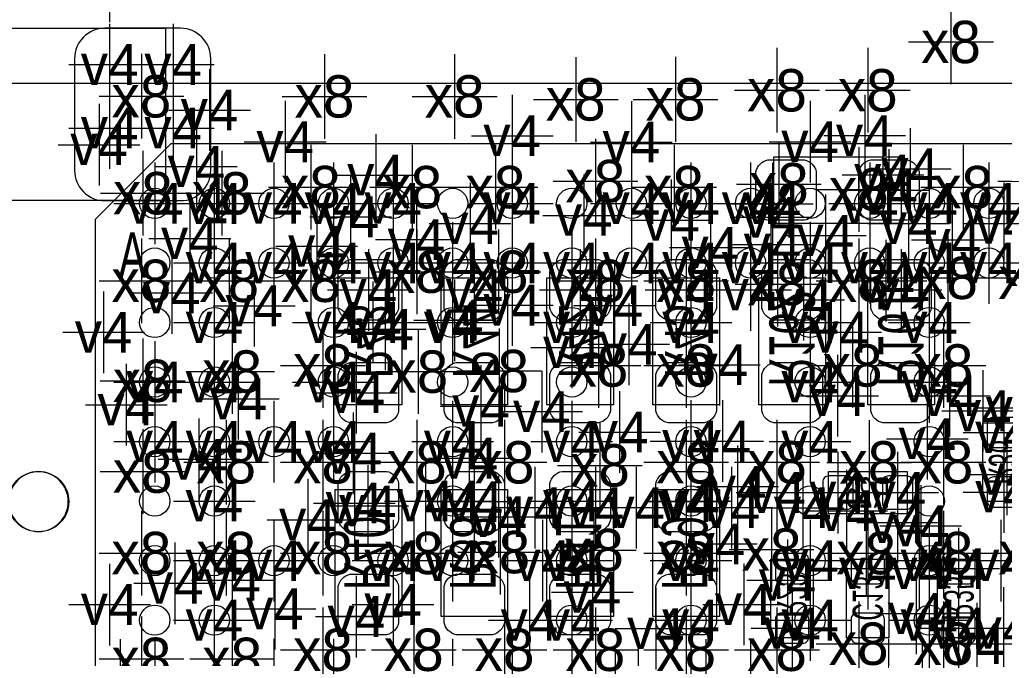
# Model space of a CAD drawing. Extents: x -36 to 384, y -28 to 269.
# Tile 10 of 52: x 11.18 to 19.45, y 21.09 to 26.45. Entities that reach past the tile are written whole.
import ezdxf
from ezdxf.enums import TextEntityAlignment as Align

# ---------------------------------------------------------------- set-up
doc = ezdxf.new("R2010")
doc.units = 0
for name, color, linetype in [('MA_NCLEGEND-1-2', 7, 'CONTINUOUS'), ('MA_NCLEGEND-14-15', 7, 'CONTINUOUS'), ('MA_NCLEGEND-15-16', 7, 'CONTINUOUS'), ('MA_NCLEGEND-2-3', 7, 'CONTINUOUS'), ('MA_NCLEGEND-3-14', 7, 'CONTINUOUS'), ('PG_ASSEMBLY_BOTTOM', 7, 'CONTINUOUS'), ('PG_ASSEMBLY_TOP', 7, 'CONTINUOUS'), ('PIN_BOTTOM', 7, 'CONTINUOUS'), ('PIN_TOP', 7, 'CONTINUOUS'), ('RD_ASSEMBLY_BOTTOM', 7, 'CONTINUOUS')]:
    doc.layers.add(name, color=color, linetype=linetype)

# ---------------------------------------------------------------- blocks, each defined once
blk = doc.blocks.new('FIGURE_CROSS')
for points in [[(0, 0.5), (0, -0.5)], [(-0.5, 0), (0.5, 0)]]:
    blk.add_lwpolyline(points)

msp = doc.modelspace()

# ---------------------------------------------------------------- linework, layer by layer
at = {"layer": 'PG_ASSEMBLY_BOTTOM'}
for points in [[(10.2235, 26.378687), (12.4079, 26.378687), (12.4079, 24.930887), (10.2235, 24.930887)], [(18.5801, 24.740387), (17.5133, 24.740387), (17.5133, 25.299187), (18.5801, 25.299187)], [(13.8303, 23.216387), (13.8303, 24.283187), (14.3891, 24.283187), (14.3891, 23.216387)], [(14.7193, 23.216387), (14.7193, 24.283187), (15.2781, 24.283187), (15.2781, 23.216387)], [(15.6083, 23.216387), (15.6083, 24.283187), (16.1671, 24.283187), (16.1671, 23.216387)], [(16.4973, 23.216387), (16.4973, 24.283187), (17.0561, 24.283187), (17.0561, 23.216387)], [(17.3863, 23.216387), (17.3863, 24.283187), (17.9451, 24.283187), (17.9451, 23.216387)], [(18.3007, 23.216387), (18.3007, 24.283187), (18.8595, 24.283187), (18.8595, 23.216387)], [(14.3891, 22.505187), (14.3891, 21.438387), (13.8303, 21.438387), (13.8303, 22.505187)], [(15.2781, 22.505187), (15.2781, 21.438387), (14.7193, 21.438387), (14.7193, 22.505187)], [(16.1671, 22.505187), (16.1671, 21.438387), (15.6083, 21.438387), (15.6083, 22.505187)], [(17.0561, 22.505187), (17.0561, 21.438387), (16.4973, 21.438387), (16.4973, 22.505187)]]:
    msp.add_lwpolyline(points, close=True, dxfattribs=at)
for points in [[(19.2659, 22.403587), (19.2659, 23.063987), (19.6215, 23.063987), (19.6215, 22.403587), (19.2659, 22.403587)], [(18.6309, 22.301987), (17.9705, 22.301987), (17.9705, 22.657587), (18.6309, 22.657587), (18.6309, 22.301987)], [(17.8435, 21.920987), (17.8435, 21.260587), (17.4879, 21.260587), (17.4879, 21.920987), (17.8435, 21.920987)], [(18.1229, 21.260587), (18.1229, 21.920987), (18.4785, 21.920987), (18.4785, 21.260587), (18.1229, 21.260587)], [(18.8849, 21.260587), (18.8849, 21.920987), (19.2405, 21.920987), (19.2405, 21.260587), (18.8849, 21.260587)]]:
    msp.add_lwpolyline(points, dxfattribs=at)
at = {"layer": 'PG_ASSEMBLY_TOP'}
msp.add_lwpolyline([(3.069692, 42.917796), (3.069692, 25.917779), (20.069708, 25.917779), (20.069708, 42.917796)], close=True, dxfattribs=at)
msp.add_lwpolyline([(11.816588, 10.407701), (26.816812, 10.407701), (26.816812, 25.407899), (12.451588, 25.407899), (11.816588, 24.772899), (11.816588, 10.407701)], dxfattribs=at)
msp.add_lwpolyline([(11.591011, 22.403587, 1), (11.091189, 22.403537, 1), (11.591011, 22.403587)], format="xyb", dxfattribs=at)
at = {"layer": 'PIN_BOTTOM'}
for points in [[(11.643411, 26.124687), (11.643411, 25.184887, 0.414214), (11.897411, 24.930887), (12.532411, 24.930887, 0.414214), (12.786411, 25.184887), (12.786411, 26.124687, 0.414214), (12.532411, 26.378687), (11.897411, 26.378687, 0.414214)], [(17.7673, 24.765787), (17.4625, 24.765787, -0.294587), (17.3609, 24.867387), (17.3609, 25.172187, -0.294587), (17.4625, 25.273787), (17.7673, 25.273787, -0.294587), (17.8689, 25.172187), (17.8689, 24.867387, -0.294587)], [(18.6309, 24.765787), (18.3261, 24.765787, -0.294587), (18.2245, 24.867387), (18.2245, 25.172187, -0.294587), (18.3261, 25.273787), (18.6309, 25.273787, -0.294587), (18.7325, 25.172187), (18.7325, 24.867387, -0.294587)], [(13.8557, 24.029187), (13.8557, 24.333987, -0.294587), (13.9573, 24.435587), (14.2621, 24.435587, -0.294587), (14.3637, 24.333987), (14.3637, 24.029187, -0.294587), (14.2621, 23.927587), (13.9573, 23.927587, -0.294587)], [(14.7447, 24.029187), (14.7447, 24.333987, -0.294587), (14.8463, 24.435587), (15.1511, 24.435587, -0.294587), (15.2527, 24.333987), (15.2527, 24.029187, -0.294587), (15.1511, 23.927587), (14.8463, 23.927587, -0.294587)], [(15.6337, 24.029187), (15.6337, 24.333987, -0.294587), (15.7353, 24.435587), (16.0401, 24.435587, -0.294587), (16.1417, 24.333987), (16.1417, 24.029187, -0.294587), (16.0401, 23.927587), (15.7353, 23.927587, -0.294587)], [(16.5227, 24.029187), (16.5227, 24.333987, -0.294587), (16.6243, 24.435587), (16.9291, 24.435587, -0.294587), (17.0307, 24.333987), (17.0307, 24.029187, -0.294587), (16.9291, 23.927587), (16.6243, 23.927587, -0.294587)], [(17.4117, 24.029187), (17.4117, 24.333987, -0.294587), (17.5133, 24.435587), (17.8181, 24.435587, -0.294587), (17.9197, 24.333987), (17.9197, 24.029187, -0.294587), (17.8181, 23.927587), (17.5133, 23.927587, -0.294587)], [(18.3261, 24.029187), (18.3261, 24.333987, -0.294587), (18.4277, 24.435587), (18.7325, 24.435587, -0.294587), (18.8341, 24.333987), (18.8341, 24.029187, -0.294587), (18.7325, 23.927587), (18.4277, 23.927587, -0.294587)], [(13.8557, 23.165587), (13.8557, 23.470387, -0.294587), (13.9573, 23.571987), (14.2621, 23.571987, -0.294587), (14.3637, 23.470387), (14.3637, 23.165587, -0.294587), (14.2621, 23.063987), (13.9573, 23.063987, -0.294587)], [(14.7447, 23.165587), (14.7447, 23.470387, -0.294587), (14.8463, 23.571987), (15.1511, 23.571987, -0.294587), (15.2527, 23.470387), (15.2527, 23.165587, -0.294587), (15.1511, 23.063987), (14.8463, 23.063987, -0.294587)], [(15.6337, 23.165587), (15.6337, 23.470387, -0.294587), (15.7353, 23.571987), (16.0401, 23.571987, -0.294587), (16.1417, 23.470387), (16.1417, 23.165587, -0.294587), (16.0401, 23.063987), (15.7353, 23.063987, -0.294587)], [(16.5227, 23.165587), (16.5227, 23.470387, -0.294587), (16.6243, 23.571987), (16.9291, 23.571987, -0.294587), (17.0307, 23.470387), (17.0307, 23.165587, -0.294587), (16.9291, 23.063987), (16.6243, 23.063987, -0.294587)], [(17.4117, 23.165587), (17.4117, 23.470387, -0.294587), (17.5133, 23.571987), (17.8181, 23.571987, -0.294587), (17.9197, 23.470387), (17.9197, 23.165587, -0.294587), (17.8181, 23.063987), (17.5133, 23.063987, -0.294587)], [(18.3261, 23.165587), (18.3261, 23.470387, -0.294587), (18.4277, 23.571987), (18.7325, 23.571987, -0.294587), (18.8341, 23.470387), (18.8341, 23.165587, -0.294587), (18.7325, 23.063987), (18.4277, 23.063987, -0.294587)], [(19.5326, 22.856698, 0.414214), (19.5834, 22.907498), (19.5834, 23.059898, 0.414214), (19.5326, 23.110698), (19.3548, 23.110698, 0.414214), (19.304, 23.059898), (19.304, 22.907498, 0.414214), (19.3548, 22.856698)], [(14.3637, 22.555987), (14.3637, 22.251187, -0.294587), (14.2621, 22.149587), (13.9573, 22.149587, -0.294587), (13.8557, 22.251187), (13.8557, 22.555987, -0.294587), (13.9573, 22.657587), (14.2621, 22.657587, -0.294587)], [(15.2527, 22.555987), (15.2527, 22.251187, -0.294587), (15.1511, 22.149587), (14.8463, 22.149587, -0.294587), (14.7447, 22.251187), (14.7447, 22.555987, -0.294587), (14.8463, 22.657587), (15.1511, 22.657587, -0.294587)], [(16.1417, 22.555987), (16.1417, 22.251187, -0.294587), (16.0401, 22.149587), (15.7353, 22.149587, -0.294587), (15.6337, 22.251187), (15.6337, 22.555987, -0.294587), (15.7353, 22.657587), (16.0401, 22.657587, -0.294587)], [(17.0307, 22.555987), (17.0307, 22.251187, -0.294587), (16.9291, 22.149587), (16.6243, 22.149587, -0.294587), (16.5227, 22.251187), (16.5227, 22.555987, -0.294587), (16.6243, 22.657587), (16.9291, 22.657587, -0.294587)], [(18.177789, 22.568687, 0.414214), (18.126989, 22.619487), (17.974589, 22.619487, 0.414214), (17.923789, 22.568687), (17.923789, 22.390887, 0.414214), (17.974589, 22.340087), (18.126989, 22.340087, 0.414214), (18.177789, 22.390887)], [(18.677611, 22.568687, 0.414214), (18.626811, 22.619487), (18.474411, 22.619487, 0.414214), (18.423611, 22.568687), (18.423611, 22.390887, 0.414214), (18.474411, 22.340087), (18.626811, 22.340087, 0.414214), (18.677611, 22.390887)], [(19.5326, 22.356877, 0.414214), (19.5834, 22.407677), (19.5834, 22.560077, 0.414214), (19.5326, 22.610877), (19.3548, 22.610877, 0.414214), (19.304, 22.560077), (19.304, 22.407677, 0.414214), (19.3548, 22.356877)], [(17.5768, 21.967698, 0.414214), (17.526, 21.916898), (17.526, 21.764498, 0.414214), (17.5768, 21.713698), (17.7546, 21.713698, 0.414214), (17.8054, 21.764498), (17.8054, 21.916898, 0.414214), (17.7546, 21.967698)], [(18.3896, 21.713698, 0.414214), (18.4404, 21.764498), (18.4404, 21.916898, 0.414214), (18.3896, 21.967698), (18.2118, 21.967698, 0.414214), (18.161, 21.916898), (18.161, 21.764498, 0.414214), (18.2118, 21.713698)], [(19.1516, 21.713698, 0.414214), (19.2024, 21.764498), (19.2024, 21.916898, 0.414214), (19.1516, 21.967698), (18.9738, 21.967698, 0.414214), (18.923, 21.916898), (18.923, 21.764498, 0.414214), (18.9738, 21.713698)], [(14.3637, 21.692387), (14.3637, 21.387587, -0.294587), (14.2621, 21.285987), (13.9573, 21.285987, -0.294587), (13.8557, 21.387587), (13.8557, 21.692387, -0.294587), (13.9573, 21.793987), (14.2621, 21.793987, -0.294587)], [(15.2527, 21.692387), (15.2527, 21.387587, -0.294587), (15.1511, 21.285987), (14.8463, 21.285987, -0.294587), (14.7447, 21.387587), (14.7447, 21.692387, -0.294587), (14.8463, 21.793987), (15.1511, 21.793987, -0.294587)], [(16.1417, 21.692387), (16.1417, 21.387587, -0.294587), (16.0401, 21.285987), (15.7353, 21.285987, -0.294587), (15.6337, 21.387587), (15.6337, 21.692387, -0.294587), (15.7353, 21.793987), (16.0401, 21.793987, -0.294587)], [(17.0307, 21.692387), (17.0307, 21.387587, -0.294587), (16.9291, 21.285987), (16.6243, 21.285987, -0.294587), (16.5227, 21.387587), (16.5227, 21.692387, -0.294587), (16.6243, 21.793987), (16.9291, 21.793987, -0.294587)], [(17.5768, 21.467877, 0.414214), (17.526, 21.417077), (17.526, 21.264677, 0.414214), (17.5768, 21.213877), (17.7546, 21.213877, 0.414214), (17.8054, 21.264677), (17.8054, 21.417077, 0.414214), (17.7546, 21.467877)], [(18.3896, 21.213877, 0.414214), (18.4404, 21.264677), (18.4404, 21.417077, 0.414214), (18.3896, 21.467877), (18.2118, 21.467877, 0.414214), (18.161, 21.417077), (18.161, 21.264677, 0.414214), (18.2118, 21.213877)], [(19.1516, 21.213877, 0.414214), (19.2024, 21.264677), (19.2024, 21.417077, 0.414214), (19.1516, 21.467877), (18.9738, 21.467877, 0.414214), (18.923, 21.417077), (18.923, 21.264677, 0.414214), (18.9738, 21.213877)]]:
    msp.add_lwpolyline(points, format="xyb", close=True, dxfattribs=at)
at = {"layer": 'PIN_TOP'}
for centre, radius in [((12.316689, 24.907799), 0.127), ((12.816611, 24.907799), 0.127), ((13.316712, 24.907799), 0.127), ((13.816609, 24.907799), 0.127), ((14.31671, 24.907799), 0.127), ((14.816607, 24.907799), 0.127), ((15.316708, 24.907799), 0.127), ((15.816605, 24.907799), 0.127), ((16.316706, 24.907799), 0.127), ((16.816603, 24.907799), 0.127), ((17.316704, 24.907799), 0.127), ((17.816601, 24.907799), 0.127), ((18.316702, 24.907799), 0.127), ((18.816599, 24.907799), 0.127), ((19.3167, 24.907799), 0.127), ((12.316689, 24.407876), 0.127), ((12.816611, 24.407876), 0.127), ((13.316712, 24.407876), 0.127), ((13.816609, 24.407876), 0.127), ((14.31671, 24.407876), 0.127), ((14.816607, 24.407876), 0.127), ((15.316708, 24.407876), 0.127), ((15.816605, 24.407876), 0.127), ((16.316706, 24.407876), 0.127), ((16.816603, 24.407876), 0.127), ((17.316704, 24.407876), 0.127), ((17.816601, 24.407876), 0.127), ((18.316702, 24.407876), 0.127), ((18.816599, 24.407876), 0.127), ((19.3167, 24.407876), 0.127), ((12.316689, 23.907775), 0.127), ((12.816611, 23.907775), 0.127), ((13.816609, 23.907775), 0.127), ((14.816607, 23.907775), 0.127), ((15.816605, 23.907775), 0.127), ((16.816603, 23.907775), 0.127), ((17.816601, 23.907775), 0.127), ((18.816599, 23.907775), 0.127), ((12.316689, 23.407878), 0.127), ((12.816611, 23.407878), 0.127), ((13.816609, 23.407878), 0.127), ((14.816607, 23.407878), 0.127), ((15.816605, 23.407878), 0.127), ((16.816603, 23.407878), 0.127), ((17.816601, 23.407878), 0.127), ((18.816599, 23.407878), 0.127), ((12.316689, 22.907777), 0.127), ((12.816611, 22.907777), 0.127), ((13.316712, 22.907777), 0.127), ((13.816609, 22.907777), 0.127), ((14.816607, 22.907777), 0.127), ((15.816605, 22.907777), 0.127), ((16.816603, 22.907777), 0.127), ((17.816601, 22.907777), 0.127), ((18.816599, 22.907777), 0.127), ((11.3411, 22.403587), 0.254), ((12.316689, 22.40788), 0.127), ((12.816611, 22.40788), 0.127), ((14.816607, 22.40788), 0.127), ((15.816605, 22.40788), 0.127), ((16.816603, 22.40788), 0.127), ((17.816601, 22.40788), 0.127), ((18.816599, 22.40788), 0.127), ((12.316689, 21.907779), 0.127), ((12.816611, 21.907779), 0.127), ((13.316712, 21.907779), 0.127), ((13.816609, 21.907779), 0.127), ((14.31671, 21.907779), 0.127), ((14.816607, 21.907779), 0.127), ((15.816605, 21.907779), 0.127), ((16.816603, 21.907779), 0.127), ((17.816601, 21.907779), 0.127), ((18.816599, 21.907779), 0.127), ((12.316689, 21.407882), 0.127), ((12.816611, 21.407882), 0.127), ((15.816605, 21.407882), 0.127), ((16.816603, 21.407882), 0.127), ((17.816601, 21.407882), 0.127), ((18.816599, 21.407882), 0.127)]:
    msp.add_circle(centre, radius, dxfattribs=at)

# ---------------------------------------------------------------- block references
at = {"layer": 'MA_NCLEGEND-1-2', "xscale": 0.6858, "yscale": 0.6858}
for p in [(11.938, 26.7716), (11.8491, 25.400787), (17.816601, 25.426187), (12.316689, 24.907799), (12.816611, 24.907697), (13.316712, 24.907799), (13.816609, 24.907697), (14.31671, 24.907799), (15.316708, 24.907799), (16.316706, 24.907697), (16.816603, 24.907697), (17.316704, 24.907697), (18.316702, 24.907697), (18.816599, 24.907799), (19.3167, 24.907697), (12.816611, 24.407901), (13.316712, 24.407901), (13.816609, 24.407876), (14.31671, 24.407901), (14.816607, 24.407901), (15.316708, 24.407901), (15.816605, 24.407901), (16.316706, 24.407901), (16.816603, 24.407901), (17.316704, 24.407901), (17.818608, 24.409908), (18.316702, 24.407901), (18.816599, 24.407876), (19.3167, 24.407901), (12.816611, 23.907699), (13.816609, 23.907699), (14.816607, 23.907699), (15.816605, 23.907699), (16.816603, 23.907699), (17.816601, 23.907699), (18.816599, 23.907699), (17.055795, 23.553191), (12.316689, 23.407903), (12.816611, 23.407903), (13.816609, 23.407903), (17.816601, 23.407903), (18.816599, 23.407903), (15.05458, 23.20544), (16.2179, 22.987787), (12.316689, 22.907803), (12.816611, 22.907803), (13.316712, 22.907803), (13.816609, 22.907803), (14.816607, 22.907803), (15.816605, 22.907803), (16.816603, 22.911587), (17.816601, 22.907803), (18.800597, 22.931399), (12.816611, 22.407905), (14.816607, 22.407905), (15.816605, 22.407905), (16.816603, 22.407905), (18.1229, 22.327387), (12.816611, 21.907805), (13.316712, 21.907805), (14.31671, 21.907805), (14.816607, 21.907805), (15.816605, 21.907805), (16.816603, 21.907805), (17.816601, 21.907805), (18.816599, 21.907805), (12.816611, 21.407907), (15.816605, 21.407907), (16.816603, 21.407907), (17.816601, 21.407907), (18.816599, 21.407907), (12.316689, 20.907807), (12.816611, 20.907807), (13.316712, 20.907807), (13.816609, 20.907807), (14.816607, 20.907807), (15.316708, 20.907807), (15.816605, 20.907807), (16.816603, 20.907807), (17.316704, 20.907807), (18.816599, 20.907807)]:
    msp.add_blockref('FIGURE_CROSS', p, dxfattribs=at)
at = {"layer": 'MA_NCLEGEND-14-15', "xscale": 0.6858, "yscale": 0.6858}
for p in [(11.938, 26.073887), (12.4714, 26.073887), (11.938, 25.540487), (12.4714, 25.540487), (18.656351, 25.197638), (17.9451, 24.638787), (17.5006, 24.562587), (14.8336, 23.9268), (14.2494, 23.8506), (18.0721, 23.825987), (16.2941, 23.724387), (19.2659, 23.165587), (17.5387, 22.479787), (13.992098, 22.391395), (16.3576, 22.352787), (17.1577, 22.352787), (15.2019, 22.276587), (18.550611, 22.228277), (18.7325, 21.840698), (15.9893, 21.641587), (17.2593, 21.539987), (14.0081, 21.438387), (18.7071, 21.463787), (19.439611, 21.340801), (16.9418, 20.9042), (18.7579, 20.904987), (16.1798, 20.828)]:
    msp.add_blockref('FIGURE_CROSS', p, dxfattribs=at)
at = {"layer": 'MA_NCLEGEND-15-16', "xscale": 0.6858, "yscale": 0.6858}
for p in [(11.938, 26.073887), (12.4714, 26.073887), (11.938, 25.540487), (12.4714, 25.540487), (18.4785, 25.019787), (17.5006, 24.905487), (14.1097, 24.181587), (14.9987, 24.181587), (15.8877, 24.181587), (16.7767, 24.181587), (18.5801, 24.181587), (17.762703, 24.097996), (16.2941, 23.724387), (19.4437, 22.983698), (17.5387, 22.479787), (18.050789, 22.479787), (18.550611, 22.479787), (19.4437, 22.483801), (13.992098, 22.391395), (14.9987, 22.403587), (16.7767, 22.403587), (16.0147, 22.352787), (18.3007, 21.840698), (19.0627, 21.840698), (15.9893, 21.641587), (17.2593, 21.539987), (14.0081, 21.438387), (17.6657, 21.340801), (19.0627, 21.340801)]:
    msp.add_blockref('FIGURE_CROSS', p, dxfattribs=at)
at = {"layer": 'MA_NCLEGEND-2-3', "xscale": 0.6858, "yscale": 0.6858}
for p in [(11.938, 26.7716), (12.7762, 25.6921), (15.316708, 25.4762), (18.2753, 25.476987), (11.8491, 25.400787), (13.4112, 25.4254), (16.316706, 25.423393), (17.816601, 25.426187), (12.665761, 25.217907), (14.1732, 25.146), (18.4277, 25.146787), (13.959789, 24.794489), (15.917316, 24.807291), (17.4879, 24.791187), (14.963013, 24.738533), (16.6497, 24.765787), (18.6436, 24.7396), (19.4437, 24.740387), (12.6111, 24.613387), (13.67663, 24.547855), (14.512392, 24.603583), (16.9799, 24.537187), (19.010249, 24.601526), (18.4531, 24.257787), (12.4587, 24.156187), (17.316704, 24.181587), (13.151231, 24.047856), (15.316683, 24.0538), (16.175253, 24.049253), (14.1478, 23.907699), (14.816607, 23.907699), (11.8872, 23.8252), (15.816605, 23.6982), (17.055795, 23.553191), (14.0081, 23.317987), (18.0467, 23.292587), (18.9865, 23.292587), (12.0777, 23.216387), (13.0175, 23.267187), (15.05458, 23.20544), (15.564891, 23.159517), (19.5326, 23.1902), (16.2179, 22.987787), (12.316689, 22.907803), (17.0815, 22.911587), (18.800597, 22.931399), (13.9827, 22.809987), (12.6873, 22.759187), (14.956511, 22.767798), (19.4691, 22.632187), (17.2085, 22.530587), (14.588007, 22.407905), (14.10462, 22.36724), (15.5067, 22.352787), (17.7546, 22.352), (18.1229, 22.327387), (13.6017, 22.251187), (18.7452, 22.1996), (17.0307, 22.047987), (15.569692, 21.907805), (19.4183, 21.907805), (12.9667, 21.743187), (17.6276, 21.7424), (12.4841, 21.717787), (11.938, 21.5392), (13.32484, 21.50364), (14.31671, 21.539987), (15.461005, 21.407907), (16.5227, 21.336787), (19.2151, 21.209787), (12.0269, 20.904987), (12.816611, 20.907807), (15.316708, 20.907807), (15.816605, 20.907807), (16.373094, 20.907807), (17.316704, 20.907807), (18.475503, 20.907807)]:
    msp.add_blockref('FIGURE_CROSS', p, dxfattribs=at)
at = {"layer": 'MA_NCLEGEND-3-14', "xscale": 0.7112, "yscale": 0.7112}
for p in [(18.9992, 26.2636), (17.5387, 25.857987), (18.3007, 25.857987), (12.2047, 25.807187), (13.741375, 25.8064), (14.8336, 25.8064), (15.8496, 25.781), (16.6878, 25.781787), (19.7485, 25.095987), (13.6271, 25.045187), (14.478, 25.0444), (15.1765, 25.044908), (16.0147, 25.0952), (16.6751, 25.045187), (17.554143, 25.06914), (18.225795, 25.025299), (19.1008, 25.0444), (12.2174, 24.9936), (12.87846, 24.992965), (14.5161, 24.333987), (15.2019, 24.333708), (18.9738, 24.2824), (19.6469, 24.282095), (12.2047, 24.257787), (12.9413, 24.257787), (13.6271, 24.257787), (16.0147, 24.257508), (16.7767, 24.257787), (17.542129, 24.230432), (18.2245, 24.257787), (13.7287, 23.546587), (16.0401, 23.546587), (16.7767, 23.546587), (18.1737, 23.546587), (18.9357, 23.546587), (12.9667, 23.495787), (14.5288, 23.495), (15.207031, 23.500486), (12.215597, 23.417301), (12.9159, 22.733787), (13.7287, 22.733787), (14.5161, 22.733787), (15.2527, 22.733787), (16.0528, 22.7076), (16.7767, 22.733787), (17.5387, 22.733787), (18.3134, 22.733), (18.9357, 22.733787), (19.6977, 22.733787), (12.215597, 22.655301), (12.2047, 21.971787), (12.9159, 21.971787), (13.7287, 21.971787), (14.4907, 21.971787), (15.216251, 21.979153), (16.002, 21.9964), (16.7767, 21.971787), (17.493742, 22.000693), (18.288, 21.971), (18.9357, 21.971787), (19.648195, 21.971787), (13.7287, 21.158987), (14.4907, 21.158987), (15.2527, 21.158987), (16.0147, 21.158987), (16.7767, 21.158987), (17.5387, 21.158987), (18.2245, 21.209787), (18.9357, 21.209787), (19.6977, 21.209787), (12.2047, 21.082787), (12.9667, 21.082787)]:
    msp.add_blockref('FIGURE_CROSS', p, dxfattribs=at)

# ---------------------------------------------------------------- texts
at = {"layer": 'MA_NCLEGEND-1-2'}
for p in [(11.8491, 25.400787), (17.816601, 25.426187), (12.316689, 24.907799), (12.816611, 24.907697), (13.316712, 24.907799), (13.816609, 24.907697), (14.31671, 24.907799), (15.316708, 24.907799), (16.316706, 24.907697), (16.816603, 24.907697), (17.316704, 24.907697), (18.316702, 24.907697), (18.816599, 24.907799), (19.3167, 24.907697), (12.816611, 24.407901), (13.316712, 24.407901), (13.816609, 24.407876), (14.31671, 24.407901), (14.816607, 24.407901), (15.316708, 24.407901), (15.816605, 24.407901), (16.316706, 24.407901), (16.816603, 24.407901), (17.316704, 24.407901), (17.818608, 24.409908), (18.316702, 24.407901), (18.816599, 24.407876), (19.3167, 24.407901), (12.816611, 23.907699), (13.816609, 23.907699), (14.816607, 23.907699), (15.816605, 23.907699), (16.816603, 23.907699), (17.816601, 23.907699), (18.816599, 23.907699), (17.055795, 23.553191), (12.316689, 23.407903), (12.816611, 23.407903), (13.816609, 23.407903), (17.816601, 23.407903), (18.816599, 23.407903), (15.05458, 23.20544), (16.2179, 22.987787), (12.316689, 22.907803), (12.816611, 22.907803), (13.316712, 22.907803), (13.816609, 22.907803), (14.816607, 22.907803), (15.816605, 22.907803), (16.816603, 22.911587), (17.816601, 22.907803), (18.800597, 22.931399), (12.816611, 22.407905), (14.816607, 22.407905), (15.816605, 22.407905), (16.816603, 22.407905), (18.1229, 22.327387), (12.816611, 21.907805), (13.316712, 21.907805), (14.31671, 21.907805), (14.816607, 21.907805), (15.816605, 21.907805), (16.816603, 21.907805), (17.816601, 21.907805), (18.816599, 21.907805), (12.816611, 21.407907), (15.816605, 21.407907), (16.816603, 21.407907), (17.816601, 21.407907), (18.816599, 21.407907)]:
    msp.add_text('v4', height=0.3429, dxfattribs=at).set_placement(p, align=Align.MIDDLE_CENTER)
at = {"layer": 'MA_NCLEGEND-14-15'}
for p in [(11.938, 26.073887), (12.4714, 26.073887), (11.938, 25.540487), (12.4714, 25.540487), (18.656351, 25.197638), (17.9451, 24.638787), (17.5006, 24.562587), (14.8336, 23.9268), (14.2494, 23.8506), (18.0721, 23.825987), (16.2941, 23.724387), (19.2659, 23.165587), (17.5387, 22.479787), (13.992098, 22.391395), (16.3576, 22.352787), (17.1577, 22.352787), (15.2019, 22.276587), (18.550611, 22.228277), (18.7325, 21.840698), (15.9893, 21.641587), (17.2593, 21.539987), (14.0081, 21.438387), (18.7071, 21.463787), (19.439611, 21.340801)]:
    msp.add_text('v4', height=0.3429, dxfattribs=at).set_placement(p, align=Align.MIDDLE_CENTER)
at = {"layer": 'MA_NCLEGEND-15-16'}
for p in [(11.938, 26.073887), (12.4714, 26.073887), (11.938, 25.540487), (12.4714, 25.540487), (18.4785, 25.019787), (17.5006, 24.905487), (14.1097, 24.181587), (14.9987, 24.181587), (15.8877, 24.181587), (16.7767, 24.181587), (18.5801, 24.181587), (17.762703, 24.097996), (16.2941, 23.724387), (19.4437, 22.983698), (17.5387, 22.479787), (18.050789, 22.479787), (18.550611, 22.479787), (19.4437, 22.483801), (13.992098, 22.391395), (14.9987, 22.403587), (16.7767, 22.403587), (16.0147, 22.352787), (18.3007, 21.840698), (19.0627, 21.840698), (15.9893, 21.641587), (17.2593, 21.539987), (14.0081, 21.438387), (17.6657, 21.340801), (19.0627, 21.340801)]:
    msp.add_text('v4', height=0.3429, dxfattribs=at).set_placement(p, align=Align.MIDDLE_CENTER)
at = {"layer": 'MA_NCLEGEND-2-3'}
for p in [(12.7762, 25.6921), (15.316708, 25.4762), (18.2753, 25.476987), (11.8491, 25.400787), (13.4112, 25.4254), (16.316706, 25.423393), (17.816601, 25.426187), (12.665761, 25.217907), (14.1732, 25.146), (18.4277, 25.146787), (13.959789, 24.794489), (15.917316, 24.807291), (17.4879, 24.791187), (14.963013, 24.738533), (16.6497, 24.765787), (18.6436, 24.7396), (19.4437, 24.740387), (12.6111, 24.613387), (13.67663, 24.547855), (14.512392, 24.603583), (16.9799, 24.537187), (19.010249, 24.601526), (18.4531, 24.257787), (12.4587, 24.156187), (17.316704, 24.181587), (13.151231, 24.047856), (15.316683, 24.0538), (16.175253, 24.049253), (14.1478, 23.907699), (14.816607, 23.907699), (11.8872, 23.8252), (15.816605, 23.6982), (17.055795, 23.553191), (14.0081, 23.317987), (12.0777, 23.216387), (13.0175, 23.267187), (18.0467, 23.292587), (18.9865, 23.292587), (15.05458, 23.20544), (15.564891, 23.159517), (19.5326, 23.1902), (16.2179, 22.987787), (12.316689, 22.907803), (17.0815, 22.911587), (18.800597, 22.931399), (13.9827, 22.809987), (12.6873, 22.759187), (14.956511, 22.767798), (19.4691, 22.632187), (17.2085, 22.530587), (14.588007, 22.407905), (14.10462, 22.36724), (15.5067, 22.352787), (17.7546, 22.352), (18.1229, 22.327387), (13.6017, 22.251187), (18.7452, 22.1996), (17.0307, 22.047987), (15.569692, 21.907805), (19.4183, 21.907805), (12.9667, 21.743187), (17.6276, 21.7424), (12.4841, 21.717787), (11.938, 21.5392), (13.32484, 21.50364), (14.31671, 21.539987), (15.461005, 21.407907), (16.5227, 21.336787), (19.2151, 21.209787)]:
    msp.add_text('v4', height=0.3429, dxfattribs=at).set_placement(p, align=Align.MIDDLE_CENTER)
at = {"layer": 'MA_NCLEGEND-3-14'}
for p in [(18.9992, 26.2636), (17.5387, 25.857987), (18.3007, 25.857987), (12.2047, 25.807187), (13.741375, 25.8064), (14.8336, 25.8064), (15.8496, 25.781), (16.6878, 25.781787), (13.6271, 25.045187), (14.478, 25.0444), (15.1765, 25.044908), (16.0147, 25.0952), (16.6751, 25.045187), (17.554143, 25.06914), (18.225795, 25.025299), (19.1008, 25.0444), (12.2174, 24.9936), (12.87846, 24.992965), (14.5161, 24.333987), (15.2019, 24.333708), (18.9738, 24.2824), (19.6469, 24.282095), (12.2047, 24.257787), (12.9413, 24.257787), (13.6271, 24.257787), (16.0147, 24.257508), (16.7767, 24.257787), (17.542129, 24.230432), (18.2245, 24.257787), (13.7287, 23.546587), (16.0401, 23.546587), (16.7767, 23.546587), (18.1737, 23.546587), (18.9357, 23.546587), (12.9667, 23.495787), (14.5288, 23.495), (15.207031, 23.500486), (12.215597, 23.417301), (12.9159, 22.733787), (13.7287, 22.733787), (14.5161, 22.733787), (15.2527, 22.733787), (16.0528, 22.7076), (16.7767, 22.733787), (17.5387, 22.733787), (18.3134, 22.733), (18.9357, 22.733787), (12.215597, 22.655301), (12.2047, 21.971787), (12.9159, 21.971787), (13.7287, 21.971787), (14.4907, 21.971787), (15.216251, 21.979153), (16.002, 21.9964), (16.7767, 21.971787), (17.493742, 22.000693), (18.288, 21.971), (18.9357, 21.971787), (19.648195, 21.971787), (13.7287, 21.158987), (14.4907, 21.158987), (15.2527, 21.158987), (16.0147, 21.158987), (16.7767, 21.158987), (17.5387, 21.158987), (18.2245, 21.209787), (18.9357, 21.209787), (12.2047, 21.082787), (12.9667, 21.082787)]:
    msp.add_text('x8', height=0.3556, dxfattribs=at).set_placement(p, align=Align.MIDDLE_CENTER)
at = {"layer": 'PG_ASSEMBLY_TOP', "width": 0.666667}
for s, p in [('1', (12.8397, 24.740387)), ('A', (12.1285, 24.283187))]:
    msp.add_text(s, height=0.381, dxfattribs=at).set_placement(p, align=Align.CENTER)
at = {"layer": 'RD_ASSEMBLY_BOTTOM', "text_generation_flag": 2}
for s, height, width, p in [('R162', 0.381, 0.666667, (17.4752, 23.775187)), ('R161', 0.381, 0.666667, (18.3896, 23.775187)), ('R43', 0.381, 0.666667, (13.9319, 23.749787)), ('R44', 0.381, 0.666667, (14.8209, 23.749787)), ('R42', 0.381, 0.666667, (15.7099, 23.749787)), ('R45', 0.381, 0.666667, (16.5989, 23.749787)), ('R36', 0.254, 0.6, (19.3167, 22.733787)), ('R40', 0.381, 0.666667, (13.9065, 21.971787)), ('R38', 0.381, 0.666667, (14.7955, 21.971787)), ('R41', 0.381, 0.666667, (15.6845, 21.971787)), ('R39', 0.381, 0.666667, (16.5735, 21.971787)), ('R23', 0.254, 0.6, (17.5387, 21.616187)), ('C13', 0.254, 0.6, (18.1737, 21.590787)), ('R35', 0.254, 0.6, (18.9357, 21.590787))]:
    msp.add_text(s, height=height, rotation=270, dxfattribs=dict(at, width=width)).set_placement(p, align=Align.CENTER)
at = {"layer": 'RD_ASSEMBLY_BOTTOM', "text_generation_flag": 2, "width": 0.6}
msp.add_text('R25', height=0.254, dxfattribs=at).set_placement((18.3007, 22.352787), align=Align.CENTER)

doc.saveas('drawing.dxf')
